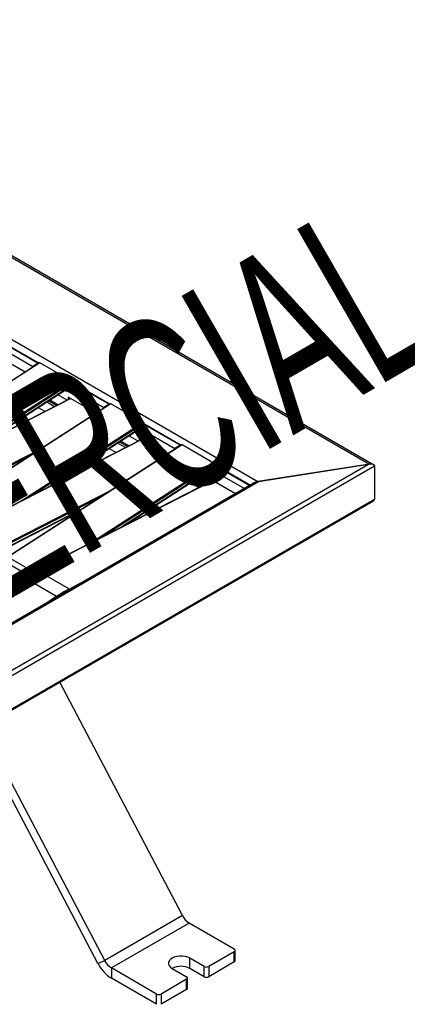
# Model space of a CAD drawing. Header units: millimetres. Extents: x 15 to 4185, y 60 to 2955.
# Tile 5 of 7: x 1744 to 2238, y 694 to 1947. Entities that reach past the tile are written whole.
import ezdxf

# ---------------------------------------------------------------- set-up
doc = ezdxf.new("R2010")
doc.units = ezdxf.units.MM
doc.header["$LTSCALE"] = 10
doc.layers.add('FORMAT', color=7, linetype='Continuous')
doc.styles.add('SLDTEXTSTYLE0', font='TXT', dxfattribs={"width": 0.605})

msp = doc.modelspace()

# ---------------------------------------------------------------- linework, layer by layer
at = {"color": 7, "linetype": 'Continuous', "lineweight": 25}
for p, q in [((1263.76, 1916), (2189.46, 1381.61)), ((2193.19, 1381.48), (1265.04, 1917.29)), ((1224.97, 1833.9), (2047.23, 1359.21)), ((1715.3, 1532.06), (1760.55, 1505.93)), ((1720.95, 1537.77), (1768.77, 1510.17)), ((1722.37, 1536.14), (1767.62, 1510.01)), ((1750.72, 1498.54), (1715.3, 1518.99)), ((1769.23, 1510.47), (1547.49, 1367.68)), ((1769.74, 1510.42), (1547.8, 1367.5)), ((1767.62, 1510.01), (1760.55, 1505.93)), ((1760.55, 1505.93), (1760.55, 1504.87)), ((1767.62, 1510.01), (1767.62, 1509.43)), ((1810.75, 1486.75), (1769.74, 1510.42)), ((1810.75, 1486.75), (1655.94, 1387.05)), ((1811.46, 1485.52), (1668.54, 1393.49)), ((1812.88, 1483.89), (1805.8, 1479.81)), ((1805.8, 1474.91), (1805.8, 1479.81)), ((1805.8, 1479.81), (1851.06, 1453.68)), ((1811.46, 1483.07), (1811.46, 1485.52)), ((1811.46, 1485.52), (1859.28, 1457.92)), ((1812.88, 1483.89), (1858.13, 1457.76)), ((1805.8, 1478.61), (1693.04, 1406)), ((1695.47, 1407.24), (1805.8, 1478.29)), ((1804.21, 1462.76), (1792.34, 1469.62)), ((1803.04, 1476.51), (1805.8, 1474.91)), ((1841.23, 1446.29), (1805.8, 1466.74)), ((1805.8, 1466.74), (1805.8, 1463.58)), ((1808.71, 1465.06), (1584.79, 1350.72)), ((1808.99, 1464.9), (1585.28, 1350.67)), ((1859.74, 1458.22), (1638, 1315.43)), ((1860.25, 1458.17), (1638.31, 1315.25)), ((1778.3, 1460.57), (1788.45, 1454.71)), ((1780.65, 1462.09), (1791.09, 1456.06)), ((1782.31, 1463.16), (1792.95, 1457.01)), ((1858.13, 1457.76), (1851.06, 1453.68)), ((1858.13, 1457.76), (1858.13, 1457.18)), ((1901.26, 1434.5), (1860.25, 1458.17)), ((1767.6, 1453.69), (1776.44, 1448.58)), ((1851.06, 1453.68), (1851.06, 1452.62)), ((1901.26, 1434.5), (1746.45, 1334.8)), ((1901.97, 1433.27), (1759.05, 1341.24)), ((1903.39, 1431.64), (1896.31, 1427.56)), ((1901.97, 1430.82), (1901.97, 1433.27)), ((1901.97, 1433.27), (1949.79, 1405.67)), ((1903.39, 1431.64), (1948.64, 1405.51)), ((1896.31, 1426.36), (1783.55, 1353.75)), ((1785.98, 1354.99), (1896.31, 1426.04)), ((1894.72, 1410.51), (1882.85, 1417.37)), ((1893.55, 1424.26), (1896.31, 1422.66)), ((1896.31, 1422.66), (1896.31, 1427.56)), ((1896.31, 1427.56), (1941.57, 1401.43)), ((1899.22, 1412.81), (1675.3, 1298.47)), ((1899.5, 1412.65), (1675.79, 1298.42)), ((1950.25, 1405.97), (1728.51, 1263.18)), ((1950.76, 1405.92), (1728.82, 1263)), ((1868.81, 1408.32), (1878.96, 1402.46)), ((1871.16, 1409.84), (1881.59, 1403.81)), ((1872.82, 1410.91), (1883.46, 1404.76)), ((1931.74, 1394.04), (1896.31, 1414.49)), ((1896.31, 1414.49), (1896.31, 1411.33)), ((1948.64, 1405.51), (1941.57, 1401.43)), ((1948.64, 1405.51), (1948.64, 1404.93)), ((1991.77, 1382.25), (1950.76, 1405.92)), ((1769.59, 1400.17), (1626.29, 1326.99)), ((1757.7, 1392.51), (1627, 1325.77)), ((1858.11, 1401.44), (1866.95, 1396.33)), ((1941.57, 1401.43), (1941.57, 1400.37)), ((1276.89, 848.72), (2196.13, 1379.39)), ((1279.01, 856.48), (2188.35, 1381.43)), ((1991.77, 1382.25), (1836.96, 1282.55)), ((1992.48, 1381.02), (1849.56, 1288.99)), ((1993.9, 1379.39), (1986.82, 1375.31)), ((1992.48, 1378.57), (1992.48, 1381.02)), ((1992.48, 1381.02), (2037.98, 1354.76)), ((1993.9, 1379.39), (2037.27, 1354.35)), ((2189.46, 1381.61), (2047.23, 1359.21)), ((2048.34, 1359.39), (2188.35, 1381.43)), ((2196.13, 1379.39), (2196.13, 1336.93)), ((1986.82, 1374.11), (1874.06, 1301.5)), ((1876.49, 1302.74), (1986.82, 1373.79)), ((1984.06, 1372.01), (1986.82, 1370.41)), ((1986.82, 1370.41), (1986.82, 1375.31)), ((1986.82, 1375.31), (2030.2, 1350.27)), ((2196.13, 1377.76), (2196.13, 1338.56)), ((1317.19, 937.3), (2048.34, 1359.39)), ((2042.84, 1357.57), (1318.69, 939.52)), ((1989.73, 1360.56), (1765.81, 1246.22)), ((1990.01, 1360.4), (1766.3, 1246.17)), ((1961.67, 1357.59), (1972.1, 1351.56)), ((1963.33, 1358.66), (1973.97, 1352.51)), ((1985.23, 1358.26), (1973.36, 1365.12)), ((2018.88, 1343.73), (1986.82, 1362.24)), ((1986.82, 1362.24), (1986.82, 1359.08)), ((1860.1, 1347.92), (1716.8, 1274.74)), ((1276.89, 806.26), (2196.13, 1336.93)), ((1277.51, 805.27), (2193.85, 1334.26)), ((1848.21, 1340.26), (1717.51, 1273.52)), ((1717.29, 1269.79), (1821.07, 1322.78)), ((1823.71, 1324.48), (1717.51, 1270.25)), ((1753.48, 1240.6), (1708.22, 1266.72)), ((1760.55, 1244.68), (1715.3, 1270.81)), ((1753.48, 1240.6), (1760.55, 1244.68)), ((1760.55, 1243.38), (1760.55, 1244.68)), ((1807.31, 1222.49), (1766.3, 1246.17)), ((1749.54, 1236.83), (1526.8, 1093.88)), ((1750.02, 1236.77), (1527.1, 1093.71)), ((1791.04, 1213.1), (1750.02, 1236.77)), ((1753.48, 1239.22), (1753.48, 1240.6)), ((1820.74, 1229.35), (1807.31, 1222.49)), ((1791.04, 1213.1), (1777.12, 1204.17)), ((1951.22, 806.69), (1794.92, 1103.96)), ((1843.7, 745.88), (1687.91, 1042.19)), ((1852.23, 749.54), (1695.93, 1046.82)), ((1951.22, 806.69), (1852.23, 749.54)), ((1959.75, 797.29), (1860.76, 740.14)), ((2017.34, 764.04), (1959.75, 797.29)), ((1979.16, 742), (1960.77, 752.61)), ((1960.77, 739.55), (1960.77, 752.61)), ((2017.34, 760.77), (1984.81, 742)), ((2017.34, 747.71), (2017.34, 760.77)), ((2018.51, 749.34), (2018.51, 762.41)), ((1843.7, 745.88), (1852.23, 749.54)), ((1918.34, 706.89), (1860.76, 740.14)), ((1860.76, 740.14), (1860.76, 727.07)), ((1938.14, 739.55), (1956.53, 728.93)), ((1979.16, 728.93), (1960.77, 739.55)), ((1979.16, 728.93), (1979.16, 742)), ((2017.34, 747.71), (1984.81, 728.93)), ((1984.81, 742), (1984.81, 728.93)), ((1918.34, 693.83), (1860.76, 727.07)), ((1957.7, 714.24), (1957.7, 727.3)), ((1956.53, 725.67), (1924, 706.89)), ((1956.53, 712.6), (1956.53, 725.67)), ((1918.34, 693.83), (1918.34, 706.89)), ((1956.53, 712.6), (1924, 693.83)), ((1924, 706.89), (1924, 693.83))]:
    msp.add_line(p, q, dxfattribs=at)
at = {"color": 7, "linetype": 'Continuous', "lineweight": 25, "flags": 128}
msp.add_lwpolyline([(1960.77, 752.61), (1957.97, 753.9), (1954.74, 754.8), (1951.25, 755.26), (1947.67, 755.26), (1944.17, 754.8), (1940.95, 753.9), (1938.14, 752.61), (1935.91, 750.99), (1934.36, 749.13), (1933.56, 747.11), (1933.56, 745.04), (1934.36, 743.03), (1935.91, 741.16), (1938.14, 739.55)], dxfattribs=at)
at = {"color": 7, "linetype": 'Continuous', "lineweight": 25}
for centre, radius, start, end in [((1769.45, 1510.04), 0.476, 52.60842, 117.35001), ((1809.93, 1485.45), 1.54, 2.60548, 57.39452), ((1859.96, 1457.79), 0.476, 52.60842, 117.35001), ((1900.44, 1433.2), 1.54, 2.60548, 57.39452), ((1950.47, 1405.54), 0.476, 52.60842, 117.35001), ((1990.95, 1380.95), 1.54, 2.60548, 57.39452), ((1853.65, 1076.02), 191.26, 117.17696, 122.80875), ((1766, 1245.75), 0.51, 54.62138, 111.61063), ((1749.73, 1236.42), 0.458, 50.71681, 115.03298), ((1894.67, 1052.35), 191.26, 117.17696, 122.80875), ((1806.52, 1221.24), 1.48, 26.61969, 57.79569), ((1790.13, 1211.65), 1.71, 30.86142, 58.0736), ((1972.29, 817.22), 23.55, 206.57264, 237.84163), ((2016.72, 762.41), 1.75, 290.78342, 69.21658), ((1885.83, 766.95), 47.1, 206.57264, 237.84163), ((1873.29, 760.08), 23.55, 206.57264, 237.84163), ((1949.46, 717.9), 24.42, 62.39923, 117.5954), ((1981.98, 747.46), 6.15, 242.60967, 297.39033), ((2016.51, 749.54), 2.01, 294.37466, 354.3052), ((1955.91, 727.3), 1.75, 290.78342, 69.21658), ((1981.98, 734.39), 6.15, 242.60967, 297.39033), ((1921.17, 712.35), 6.15, 242.60967, 297.39033), ((1955.7, 714.44), 2.01, 294.37466, 354.3052)]:
    msp.add_arc(centre, radius, start, end, dxfattribs=at)
for centre, major_axis, ratio, start_param, end_param in [((2188.35, 1378.16), (7.75, 1.47), 0.4077195, 6.205887, 7.7766833), ((2189.46, 1376.71), (6.5, 2.11), 0.6992012, 6.0605197, 7.631316), ((2048.34, 1356.12), (7.75, 1.47), 0.4077195, 1.493498, 2.2788149), ((2047.23, 1354.31), (6.5, 2.11), 0.6992012, 1.3481307, 1.7636237), ((2188.35, 1335.7), (7.75, 1.47), 0.4077195, 5.4204075, 6.205887)]:
    msp.add_ellipse(centre, major_axis=major_axis, ratio=ratio, start_param=start_param, end_param=end_param, dxfattribs=at)
msp.add_open_spline([(1765.81, 1246.22), (1763.36, 1244.93), (1757.93, 1242.08), (1752.51, 1238.69), (1749.53, 1236.83)], degree=3, knots=[0, 0, 0, 0, 0.4525025, 1, 1, 1, 1], dxfattribs=at)

# ---------------------------------------------------------------- texts
at = {"layer": 'FORMAT', "insert": (1104.18, 1107.12), "char_height": 224.896, "attachment_point": 1, "rotation": 30, "style": 'SLDTEXTSTYLE0'}
msp.add_mtext('COMMERCIAL', dxfattribs=at)

doc.saveas('drawing.dxf')
